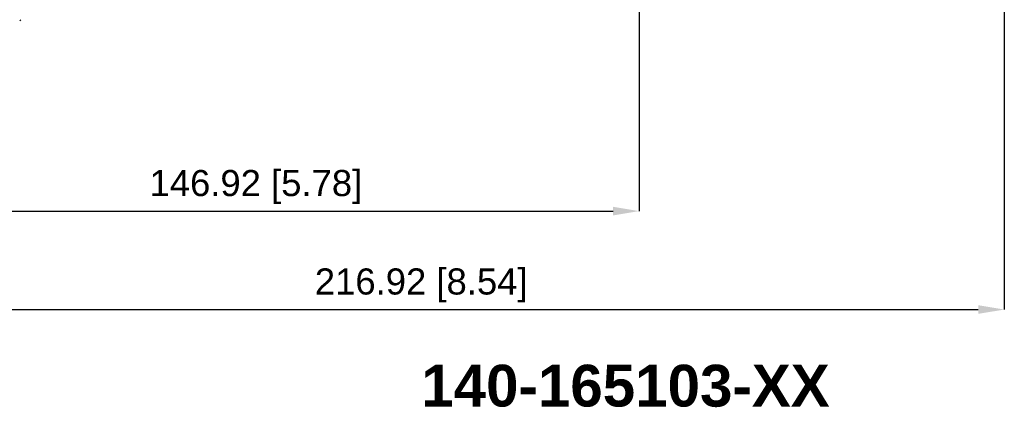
# Model space of a CAD drawing. Header units: millimetres. Extents: x 3925 to 5043, y -86 to 778.
# Tile 24 of 45: x 4029 to 4218, y 431 to 505. Entities that reach past the tile are written whole.
import ezdxf

# ---------------------------------------------------------------- set-up
doc = ezdxf.new("R2010")
doc.units = ezdxf.units.MM
doc.header["$LTSCALE"] = 46.255
doc.header["$PDMODE"] = 3
doc.header["$PDSIZE"] = 1
doc.layers.get('0').update_dxf_attribs({"linetype": 'CONTINUOUS'})
doc.layers.get('Defpoints').update_dxf_attribs({"linetype": 'CONTINUOUS'})
doc.layers.add('H30K-B10R500DXF_CONTINUOUS_LINE', color=7, linetype='CONTINUOUS')
doc.styles.add('SLDTEXTSTYLE0', font='arialbd.ttf', dxfattribs={"height": 5.5})
doc.styles.add('SLDTEXTSTYLE2', font='arial.ttf')
doc.dimstyles.new('SLDDIMSTYLE1', dxfattribs={"dimtxt": 5.650301, "dimasz": 4.572, "dimexe": 0, "dimexo": 0.0625, "dimgap": 1.412575, "dimtad": 0, "dimtih": 1, "dimtoh": 1, "dimlfac": 3.5, "dimrnd": 1e-09, "dimzin": 4, "dimdsep": 46, "dimtxsty": 'SLDTEXTSTYLE0', "dimsah": 1, "dimcen": 0.09, "dimadec": 0, "dimazin": 1, "dimtol": 1, "dimtp": 0.8, "dimtm": 0.8, "dimtfac": 1, "dimtdec": 1, "dimtofl": 0, "dimtmove": 0, "dimatfit": 3, "dimfxl": 1, "dimfrac": 2, "dimtolj": 1, "dimarcsym": 0})

# ---------------------------------------------------------------- blocks, each defined once
blk = doc.blocks.new('*D55')
at = {"color": 0, "linetype": 'Continuous', "lineweight": -2}
for p, q in [((4147.84, 531.95), (4147.84, 468.09)), ((4000.92, 504.68), (4000.92, 468.09)), ((4005.92, 468.09), (4142.84, 468.09))]:
    blk.add_line(p, q, dxfattribs=at)
at = {"color": 0, "linetype": 'Continuous'}
for points in [[(4005.92, 468.92), (4005.92, 467.26), (4000.92, 468.09)], [(4142.84, 468.92), (4142.84, 467.26), (4147.84, 468.09)]]:
    blk.add_solid(points, dxfattribs=at)
at = {"layer": 'Defpoints', "color": 0, "linetype": 'Continuous'}
for p in [(4147.84, 532.02), (4000.92, 504.75), (4147.84, 468.09)]:
    blk.add_point(p, dxfattribs=at)
at = {"color": 0, "linetype": 'Continuous', "lineweight": 0, "insert": (4074.38, 472.71), "char_height": 5, "attachment_point": 5, "style": 'SLDTEXTSTYLE2'}
blk.add_mtext('\\A1;146.92 [5.78]', dxfattribs=at)
blk = doc.blocks.new('*D56')
at = {"color": 0, "linetype": 'Continuous', "lineweight": -2}
for p, q in [((4217.84, 547.35), (4217.84, 449.24)), ((4000.92, 504.68), (4000.92, 449.24)), ((4005.92, 449.24), (4212.84, 449.24))]:
    blk.add_line(p, q, dxfattribs=at)
at = {"color": 0, "linetype": 'Continuous'}
for points in [[(4005.92, 450.07), (4005.92, 448.41), (4000.92, 449.24)], [(4212.84, 450.07), (4212.84, 448.41), (4217.84, 449.24)]]:
    blk.add_solid(points, dxfattribs=at)
at = {"layer": 'Defpoints', "color": 0, "linetype": 'Continuous'}
for p in [(4217.84, 547.42), (4000.92, 504.75), (4217.84, 449.24)]:
    blk.add_point(p, dxfattribs=at)
at = {"color": 0, "linetype": 'Continuous', "lineweight": 0, "insert": (4106.07, 453.86), "char_height": 5, "attachment_point": 5, "style": 'SLDTEXTSTYLE2'}
blk.add_mtext('\\A1;216.92 [8.54]', dxfattribs=at)

msp = doc.modelspace()

# ---------------------------------------------------------------- linework, layer by layer
at = {"layer": 'H30K-B10R500DXF_CONTINUOUS_LINE', "color": 7, "linetype": 'Continuous', "lineweight": 0}
msp.add_line((4029.317, 504.747), (4029.117, 504.547), dxfattribs=at)

# ---------------------------------------------------------------- texts
at = {"color": 2, "linetype": 'Continuous', "lineweight": 0, "insert": (4106.073, 438.66), "char_height": 8, "attachment_point": 1, "style": 'SLDTEXTSTYLE2'}
msp.add_mtext('{\\fArial|b1|i0|c0|p34;140-165103-XX}', dxfattribs=at)

# ---------------------------------------------------------------- dimensions: what is measured, and where the dimension line sits
at = {"color": 2, "linetype": 'Continuous', "lineweight": 0}
for base, p2, picture, middle in [((4217.837, 449.24), (4217.837, 547.417), '*D56', (4106.073, 449.24)), ((4147.837, 468.089), (4147.837, 532.017), '*D55', (4074.377, 468.089))]:
    dim = msp.add_linear_dim(base=base, p1=(4000.917, 504.747), p2=p2, angle=0, dimstyle='SLDDIMSTYLE1', override={"dimtxt": 5, "dimasz": 5, "dimtad": 1, "dimtih": 0, "dimlfac": 1, "dimtxsty": 'SLDTEXTSTYLE2', "dimtol": 0, "dimtp": 0.6, "dimtm": 0.6}, dxfattribs=at)
    dim.commit()
    dim.dimension.update_dxf_attribs({"geometry": picture, "text_midpoint": middle, "dimtype": 160})

doc.saveas('drawing.dxf')
